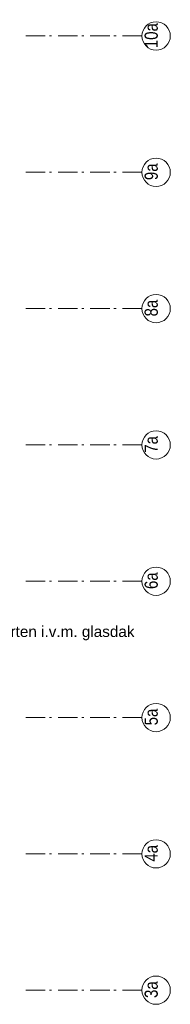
# Model space of a CAD drawing. Header units: millimetres. Extents: x 274611 to 571164, y 158736 to 298905.
# Tile 82 of 172: x 529304 to 531247, y 161489 to 174203. Entities that reach past the tile are written whole.
import ezdxf

# ---------------------------------------------------------------- set-up
doc = ezdxf.new("R2010")
doc.units = ezdxf.units.MM
doc.header["$LTSCALE"] = 400
doc.linetypes.add('STYLE_06', pattern=[1.041641, 0.625, -0.208282, 0.069427, -0.138931])
doc.layers.add('None', color=7, linetype='Continuous', lineweight=9)
doc.styles.add('Arial', font='arial.ttf', dxfattribs={"height": 211.666667})
doc.styles.add('Arial Narrow', font='ARIALN.TTF', dxfattribs={"height": 222.25})

# ---------------------------------------------------------------- blocks, each defined once
blk = doc.blocks.new('*U1600')
at = {"layer": 'None', "color": 140, "insert": (18051, -35669), "char_height": 141.11, "attachment_point": 1, "style": 'Arial'}
blk.add_mtext('bestaande staalconstructie inkorten i.v.m. glasdak', dxfattribs=at)

msp = doc.modelspace()

# ---------------------------------------------------------------- linework, layer by layer
at = {"layer": 'None', "color": 7, "linetype": 'STYLE_06', "lineweight": 9}
for p, q in [((530881.29249, 173991.95664), (529381.29249, 173991.95664)), ((530881.29249, 172231.95664), (529381.29249, 172231.95664)), ((530881.29249, 170471.95664), (529381.29249, 170471.95664)), ((530881.29249, 168711.95664), (529381.29249, 168711.95664)), ((530881.29249, 166951.95664), (529381.29249, 166951.95664)), ((530881.29249, 165191.95664), (529381.29249, 165191.95664)), ((530881.29249, 163431.95664), (529381.29249, 163431.95664)), ((530881.29249, 161671.95664), (529381.29249, 161671.95664))]:
    msp.add_line(p, q, dxfattribs=at)
at = {"layer": 'None', "color": 43, "linetype": 'Continuous', "lineweight": 9}
for centre in [(531063.89891, 173991.95664), (531063.89891, 172231.95664), (531063.89891, 170471.95664), (531063.89891, 168711.95664), (531063.89891, 166951.95664), (531063.89891, 165191.95664), (531063.89891, 163431.95664), (531063.89891, 161671.95664)]:
    msp.add_circle(centre, 182.60642, dxfattribs=at)

# ---------------------------------------------------------------- block references
at = {"layer": 'None', "color": 7}
msp.add_blockref('*U1600', (508373.12537, 202041.95664), dxfattribs=at)

# ---------------------------------------------------------------- texts
at = {"layer": 'None', "color": 8, "char_height": 169.333333, "attachment_point": 1, "rotation": 90, "style": 'Arial Narrow'}
for s, insert in [('10a', (530915.27409, 173834.49841)), ('9a', (530915.27409, 172131.04617)), ('8a', (530915.27409, 170371.04617)), ('7a', (530915.27409, 168611.04617)), ('6a', (530915.27409, 166851.04617)), ('5a', (530915.27409, 165091.04617)), ('4a', (530915.27409, 163331.04617)), ('3a', (530915.27409, 161571.04617))]:
    msp.add_mtext(s, dxfattribs=dict(at, insert=insert))

doc.saveas('drawing.dxf')
